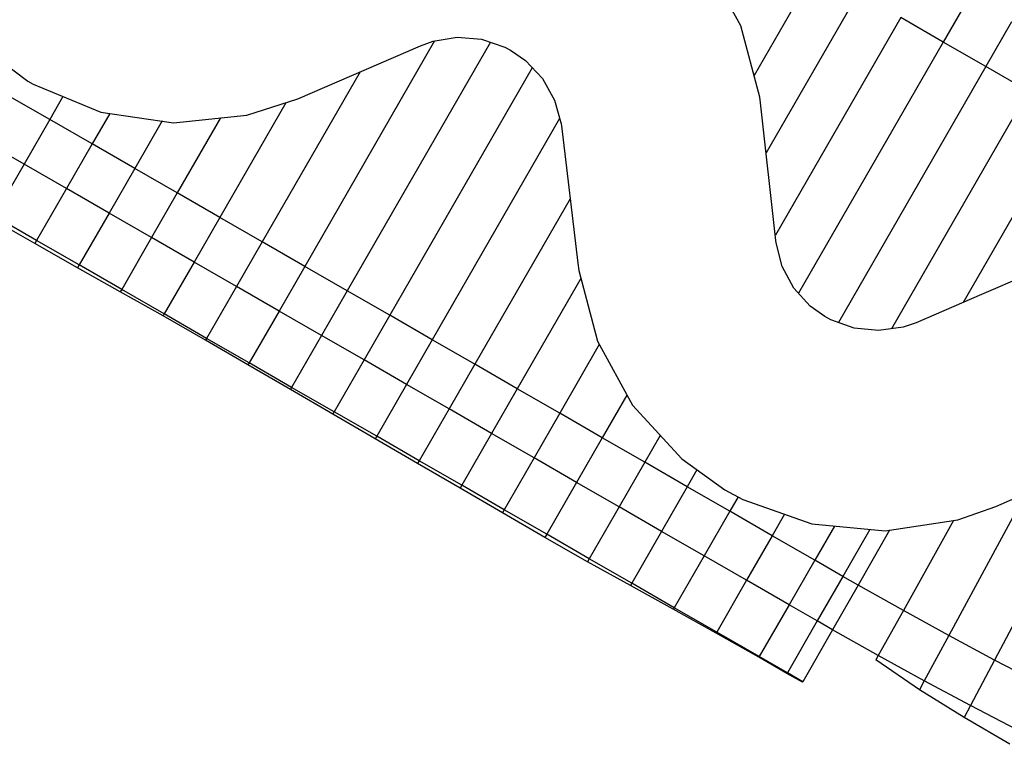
# Model space of a CAD drawing. Header units: metres. Extents: x 1075205 to 1080173, y 1572534 to 1573545.
# Tile 7 of 16: x 1076978 to 1077380, y 1572752 to 1573048. Entities that reach past the tile are written whole.
import ezdxf

# ---------------------------------------------------------------- set-up
doc = ezdxf.new("R2010")
doc.units = ezdxf.units.M
doc.header["$MEASUREMENT"] = 0
doc.layers.add('DaylightGeneral', color=161, linetype='Continuous')
doc.layers.add('Secc_valle', color=7, linetype='Continuous')

msp = doc.modelspace()

# ---------------------------------------------------------------- linework, layer by layer
for points in [[(1077389.08, 1572943.42), (1077370.7, 1572935.51), (1077344, 1572924.03), (1077338.74, 1572922.25), (1077328.73, 1572920.82), (1077318.7, 1572921.84), (1077309.23, 1572925.23), (1077306.78, 1572926.56), (1077300.88, 1572930.79), (1077294.14, 1572938.19), (1077289.42, 1572946.98), (1077286.99, 1572956.62), (1077286.88, 1572957.62), (1077280.6, 1573013.66), (1077280.3, 1573016.04), (1077272.61, 1573045.06), (1077258.09, 1573071.29)], [(1076959.89, 1573039.02), (1076981.74, 1573022.59), (1076983.94, 1573021.32), (1077011.61, 1573009.94), (1077041.26, 1573005.6), (1077071.11, 1573008.6), (1077091.91, 1573015.34), (1077141.99, 1573036.95), (1077147.08, 1573038.83), (1077156.9, 1573040.44), (1077166.84, 1573039.61), (1077176.31, 1573036.38), (1077178.69, 1573035.13), (1077184.74, 1573030.94), (1077191.63, 1573023.62), (1077196.57, 1573014.83), (1077199.28, 1573005.08), (1077199.39, 1573004.28), (1077206.05, 1572948.28), (1077206.43, 1572945.31), (1077214.04, 1572916.57), (1077228.32, 1572890.46), (1077248.47, 1572868.51), (1077266.06, 1572855.97), (1077273.35, 1572852.02), (1077301.54, 1572842.02), (1077331.36, 1572839.16), (1077361.01, 1572843.65), (1077376.49, 1572849.14), (1077403.11, 1572860.81)]]:
    msp.add_lwpolyline(points)
at = {"layer": 'DaylightGeneral', "color": 161, "extrusion": (-0.001008, 0.000580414, 0.999999)}
for p, q in [((1076980.25, 1572988.7, 69.68), (1076962.91, 1572998.68, 69.66)), ((1076980.25, 1572988.7, 69.68), (1076968.07, 1572967.55, 69.68)), ((1076980.25, 1572988.7, 69.68), (1076968.07, 1572967.55, 69.68)), ((1076997.58, 1572978.72, 69.71), (1076980.25, 1572988.7, 69.68)), ((1076997.58, 1572978.72, 69.71), (1076985.4, 1572957.57, 69.71)), ((1076997.58, 1572978.72, 69.71), (1076985.4, 1572957.57, 69.71)), ((1077014.91, 1572968.74, 69.73), (1076997.58, 1572978.72, 69.71)), ((1076985.4, 1572957.57, 69.71), (1076968.07, 1572967.55, 69.68)), ((1077014.91, 1572968.74, 69.73), (1077002.73, 1572947.59, 69.73)), ((1077014.91, 1572968.74, 69.73), (1077002.73, 1572947.59, 69.73)), ((1077032.24, 1572958.76, 69.75), (1077014.91, 1572968.74, 69.73)), ((1077002.73, 1572947.59, 69.73), (1076985.4, 1572957.57, 69.71)), ((1077032.24, 1572958.76, 69.75), (1077020.07, 1572937.61, 69.75)), ((1077032.24, 1572958.76, 69.75), (1077020.07, 1572937.61, 69.75)), ((1077049.57, 1572948.78, 69.78), (1077032.24, 1572958.76, 69.75)), ((1077020.07, 1572937.61, 69.75), (1077002.73, 1572947.59, 69.73)), ((1077049.57, 1572948.78, 69.78), (1077037.4, 1572927.63, 69.78)), ((1077049.57, 1572948.78, 69.78), (1077037.4, 1572927.63, 69.78)), ((1077066.91, 1572938.8, 69.8), (1077049.57, 1572948.78, 69.78)), ((1077037.4, 1572927.63, 69.78), (1077020.07, 1572937.61, 69.75)), ((1077066.91, 1572938.8, 69.8), (1077054.73, 1572917.65, 69.8)), ((1077066.91, 1572938.8, 69.8), (1077054.73, 1572917.65, 69.8)), ((1077084.24, 1572928.82, 69.82), (1077066.91, 1572938.8, 69.8)), ((1077084.24, 1572928.82, 69.82), (1077072.06, 1572907.67, 69.82)), ((1077084.24, 1572928.82, 69.82), (1077072.06, 1572907.67, 69.82)), ((1077101.57, 1572918.84, 69.85), (1077084.24, 1572928.82, 69.82)), ((1077054.73, 1572917.65, 69.8), (1077037.4, 1572927.63, 69.78)), ((1077072.06, 1572907.67, 69.82), (1077054.73, 1572917.65, 69.8)), ((1077101.57, 1572918.84, 69.85), (1077089.39, 1572897.69, 69.85)), ((1077101.57, 1572918.84, 69.85), (1077089.39, 1572897.69, 69.85)), ((1077118.9, 1572908.86, 69.87), (1077101.57, 1572918.84, 69.85)), ((1077118.9, 1572908.86, 69.87), (1077106.73, 1572887.71, 69.87)), ((1077118.9, 1572908.86, 69.87), (1077106.73, 1572887.71, 69.87)), ((1077136.23, 1572898.88, 69.89), (1077118.9, 1572908.86, 69.87)), ((1077089.39, 1572897.69, 69.85), (1077072.06, 1572907.67, 69.82)), ((1077106.73, 1572887.71, 69.87), (1077089.39, 1572897.69, 69.85)), ((1077136.23, 1572898.88, 69.89), (1077124.06, 1572877.73, 69.89)), ((1077136.23, 1572898.88, 69.89), (1077124.06, 1572877.73, 69.89)), ((1077153.57, 1572888.9, 69.92), (1077136.23, 1572898.88, 69.89)), ((1077153.57, 1572888.9, 69.92), (1077141.39, 1572867.75, 69.92)), ((1077153.57, 1572888.9, 69.92), (1077141.39, 1572867.75, 69.92)), ((1077170.9, 1572878.92, 69.94), (1077153.57, 1572888.9, 69.92)), ((1077124.06, 1572877.73, 69.89), (1077106.73, 1572887.71, 69.87)), ((1077141.39, 1572867.75, 69.92), (1077124.06, 1572877.73, 69.89)), ((1077170.9, 1572878.92, 69.94), (1077158.72, 1572857.77, 69.94)), ((1077170.9, 1572878.92, 69.94), (1077158.72, 1572857.77, 69.94)), ((1077188.23, 1572868.94, 69.96), (1077170.9, 1572878.92, 69.94)), ((1077188.23, 1572868.94, 69.96), (1077176.05, 1572847.79, 69.96)), ((1077188.23, 1572868.94, 69.96), (1077176.05, 1572847.79, 69.96)), ((1077205.56, 1572858.96, 69.99), (1077188.23, 1572868.94, 69.96)), ((1077158.72, 1572857.77, 69.94), (1077141.39, 1572867.75, 69.92)), ((1077176.05, 1572847.79, 69.96), (1077158.72, 1572857.77, 69.94)), ((1077205.56, 1572858.96, 69.99), (1077193.39, 1572837.81, 69.99)), ((1077205.56, 1572858.96, 69.99), (1077193.39, 1572837.81, 69.99)), ((1077222.89, 1572848.98, 70.01), (1077205.56, 1572858.96, 69.99)), ((1077222.89, 1572848.98, 70.01), (1077210.72, 1572827.83, 70.01)), ((1077222.89, 1572848.98, 70.01), (1077210.72, 1572827.83, 70.01)), ((1077240.22, 1572839, 70.03), (1077222.89, 1572848.98, 70.01)), ((1077193.39, 1572837.81, 69.99), (1077176.05, 1572847.79, 69.96)), ((1077210.72, 1572827.83, 70.01), (1077193.39, 1572837.81, 69.99)), ((1077240.22, 1572839, 70.03), (1077228.05, 1572817.85, 70.03)), ((1077240.22, 1572839, 70.03), (1077228.05, 1572817.85, 70.03)), ((1077257.56, 1572829.01, 70.06), (1077240.22, 1572839, 70.03)), ((1077257.56, 1572829.01, 70.06), (1077245.38, 1572807.87, 70.06)), ((1077257.56, 1572829.01, 70.06), (1077245.38, 1572807.87, 70.06)), ((1077274.89, 1572819.03, 70.08), (1077257.56, 1572829.01, 70.06)), ((1077228.05, 1572817.85, 70.03), (1077210.72, 1572827.83, 70.01)), ((1077245.38, 1572807.87, 70.06), (1077228.05, 1572817.85, 70.03)), ((1077274.89, 1572819.03, 70.08), (1077262.71, 1572797.89, 70.08)), ((1077274.89, 1572819.03, 70.08), (1077262.71, 1572797.89, 70.08)), ((1077292.22, 1572809.05, 70.1), (1077274.89, 1572819.03, 70.08)), ((1077292.22, 1572809.05, 70.1), (1077280.04, 1572787.91, 70.1)), ((1077292.22, 1572809.05, 70.1), (1077280.04, 1572787.91, 70.1)), ((1077303.7, 1572802.45, 70.12), (1077292.22, 1572809.05, 70.1)), ((1077262.71, 1572797.89, 70.08), (1077245.38, 1572807.87, 70.06)), ((1077303.7, 1572802.45, 70.12), (1077291.52, 1572781.3, 70.12)), ((1077280.04, 1572787.91, 70.1), (1077262.71, 1572797.89, 70.08)), ((1077291.52, 1572781.3, 70.12), (1077280.04, 1572787.91, 70.1))]:
    msp.add_line(p, q, dxfattribs=at)
at = {"layer": 'DaylightGeneral', "color": 161, "extrusion": (0.158758, 0.27349, -0.948683)}
for p, q in [((1076984.66, 1572956.28, 69.21), (1076967.31, 1572966.24, 69.18)), ((1076985.4, 1572957.57, 69.71), (1076968.07, 1572967.55, 69.68)), ((1076985.4, 1572957.57, 69.71), (1076984.66, 1572956.28, 69.21)), ((1076985.4, 1572957.57, 69.71), (1076984.66, 1572956.28, 69.21)), ((1077002.73, 1572947.59, 69.73), (1076985.4, 1572957.57, 69.71)), ((1077002.05, 1572946.4, 69.27), (1076984.66, 1572956.28, 69.21)), ((1077002.73, 1572947.59, 69.73), (1077002.05, 1572946.4, 69.27)), ((1077002.73, 1572947.59, 69.73), (1077002.05, 1572946.4, 69.27)), ((1077019.52, 1572936.67, 69.39), (1077002.05, 1572946.4, 69.27)), ((1077020.07, 1572937.61, 69.75), (1077002.73, 1572947.59, 69.73)), ((1077020.07, 1572937.61, 69.75), (1077019.52, 1572936.67, 69.39)), ((1077020.07, 1572937.61, 69.75), (1077019.52, 1572936.67, 69.39)), ((1077037.4, 1572927.63, 69.78), (1077020.07, 1572937.61, 69.75)), ((1077036.98, 1572926.91, 69.5), (1077019.52, 1572936.67, 69.39)), ((1077037.4, 1572927.63, 69.78), (1077036.98, 1572926.91, 69.5)), ((1077037.4, 1572927.63, 69.78), (1077036.98, 1572926.91, 69.5)), ((1077054.28, 1572916.87, 69.5), (1077036.98, 1572926.91, 69.5)), ((1077054.73, 1572917.65, 69.8), (1077037.4, 1572927.63, 69.78)), ((1077054.73, 1572917.65, 69.8), (1077054.28, 1572916.87, 69.5)), ((1077054.73, 1572917.65, 69.8), (1077054.28, 1572916.87, 69.5)), ((1077071.58, 1572906.83, 69.5), (1077054.28, 1572916.87, 69.5)), ((1077072.06, 1572907.67, 69.82), (1077054.73, 1572917.65, 69.8)), ((1077072.06, 1572907.67, 69.82), (1077071.58, 1572906.83, 69.5)), ((1077072.06, 1572907.67, 69.82), (1077071.58, 1572906.83, 69.5)), ((1077088.87, 1572896.79, 69.5), (1077071.58, 1572906.83, 69.5)), ((1077089.39, 1572897.69, 69.85), (1077072.06, 1572907.67, 69.82)), ((1077089.39, 1572897.69, 69.85), (1077088.87, 1572896.79, 69.5)), ((1077089.39, 1572897.69, 69.85), (1077088.87, 1572896.79, 69.5)), ((1077106.17, 1572886.75, 69.5), (1077088.87, 1572896.79, 69.5)), ((1077106.73, 1572887.71, 69.87), (1077089.39, 1572897.69, 69.85)), ((1077106.73, 1572887.71, 69.87), (1077106.17, 1572886.75, 69.5)), ((1077106.73, 1572887.71, 69.87), (1077106.17, 1572886.75, 69.5)), ((1077123.47, 1572876.71, 69.5), (1077106.17, 1572886.75, 69.5)), ((1077124.06, 1572877.73, 69.89), (1077106.73, 1572887.71, 69.87)), ((1077124.06, 1572877.73, 69.89), (1077123.47, 1572876.71, 69.5)), ((1077124.06, 1572877.73, 69.89), (1077123.47, 1572876.71, 69.5)), ((1077140.76, 1572866.67, 69.5), (1077123.47, 1572876.71, 69.5)), ((1077141.39, 1572867.75, 69.92), (1077124.06, 1572877.73, 69.89)), ((1077141.39, 1572867.75, 69.92), (1077140.76, 1572866.67, 69.5)), ((1077141.39, 1572867.75, 69.92), (1077140.76, 1572866.67, 69.5)), ((1077158.06, 1572856.63, 69.5), (1077140.76, 1572866.67, 69.5)), ((1077158.72, 1572857.77, 69.94), (1077141.39, 1572867.75, 69.92)), ((1077158.72, 1572857.77, 69.94), (1077158.06, 1572856.63, 69.5)), ((1077158.72, 1572857.77, 69.94), (1077158.06, 1572856.63, 69.5)), ((1077175.36, 1572846.58, 69.5), (1077158.06, 1572856.63, 69.5)), ((1077176.05, 1572847.79, 69.96), (1077158.72, 1572857.77, 69.94)), ((1077176.05, 1572847.79, 69.96), (1077175.36, 1572846.58, 69.5)), ((1077176.05, 1572847.79, 69.96), (1077175.36, 1572846.58, 69.5)), ((1077192.66, 1572836.54, 69.5), (1077175.36, 1572846.58, 69.5)), ((1077193.39, 1572837.81, 69.99), (1077176.05, 1572847.79, 69.96)), ((1077193.39, 1572837.81, 69.99), (1077192.66, 1572836.54, 69.5)), ((1077193.39, 1572837.81, 69.99), (1077192.66, 1572836.54, 69.5)), ((1077210.02, 1572826.62, 69.54), (1077192.66, 1572836.54, 69.5)), ((1077210.72, 1572827.83, 70.01), (1077193.39, 1572837.81, 69.99)), ((1077210.72, 1572827.83, 70.01), (1077210.02, 1572826.62, 69.54)), ((1077210.72, 1572827.83, 70.01), (1077210.02, 1572826.62, 69.54)), ((1077227.51, 1572816.92, 69.68), (1077210.02, 1572826.62, 69.54)), ((1077228.05, 1572817.85, 70.03), (1077210.72, 1572827.83, 70.01)), ((1077228.05, 1572817.85, 70.03), (1077227.51, 1572816.92, 69.68)), ((1077228.05, 1572817.85, 70.03), (1077227.51, 1572816.92, 69.68)), ((1077245.01, 1572807.23, 69.81), (1077227.51, 1572816.92, 69.68)), ((1077245.38, 1572807.87, 70.06), (1077228.05, 1572817.85, 70.03)), ((1077245.38, 1572807.87, 70.06), (1077245.01, 1572807.23, 69.81)), ((1077245.38, 1572807.87, 70.06), (1077245.01, 1572807.23, 69.81)), ((1077262.52, 1572797.55, 69.95), (1077245.01, 1572807.23, 69.81)), ((1077262.71, 1572797.89, 70.08), (1077245.38, 1572807.87, 70.06)), ((1077262.71, 1572797.89, 70.08), (1077262.52, 1572797.55, 69.95)), ((1077262.71, 1572797.89, 70.08), (1077262.52, 1572797.55, 69.95)), ((1077279.89, 1572787.64, 70), (1077262.52, 1572797.55, 69.95)), ((1077280.04, 1572787.91, 70.1), (1077262.71, 1572797.89, 70.08)), ((1077280.04, 1572787.91, 70.1), (1077279.89, 1572787.64, 70)), ((1077280.04, 1572787.91, 70.1), (1077279.89, 1572787.64, 70)), ((1077291.34, 1572780.99, 70), (1077279.89, 1572787.64, 70)), ((1077291.52, 1572781.3, 70.12), (1077280.04, 1572787.91, 70.1)), ((1077291.52, 1572781.3, 70.12), (1077291.34, 1572780.99, 70))]:
    msp.add_line(p, q, dxfattribs=at)
at = {"layer": 'DaylightGeneral', "color": 161}
for p, q in [((1077303.7, 1572802.45, 70.12), (1077291.52, 1572781.3, 70.12)), ((1077309.97, 1572798.85, 70.13), (1077303.7, 1572802.45, 70.12)), ((1077309.97, 1572798.85, 70.13), (1077297.87, 1572777.66, 70.13)), ((1077328.61, 1572788.35, 70.15), (1077327.64, 1572786.6, 70.29)), ((1077347.36, 1572778.05, 70.17), (1077328.61, 1572788.35, 70.15)), ((1077345.39, 1572774.41, 70.47), (1077327.64, 1572786.6, 70.29)), ((1077291.52, 1572781.3, 70.12), (1077291.34, 1572780.99, 70)), ((1077297.75, 1572777.45, 70.05), (1077291.34, 1572780.99, 70)), ((1077297.87, 1572777.66, 70.13), (1077291.52, 1572781.3, 70.12)), ((1077297.87, 1572777.66, 70.13), (1077291.52, 1572781.3, 70.12)), ((1077297.87, 1572777.66, 70.13), (1077297.75, 1572777.45, 70.05)), ((1077347.36, 1572778.05, 70.17), (1077345.39, 1572774.41, 70.47)), ((1077347.36, 1572778.05, 70.17), (1077345.39, 1572774.41, 70.47)), ((1077366.23, 1572767.96, 70.2), (1077347.36, 1572778.05, 70.17)), ((1077363.68, 1572763.13, 70.59), (1077345.39, 1572774.41, 70.47)), ((1077366.23, 1572767.96, 70.2), (1077363.68, 1572763.13, 70.59)), ((1077366.23, 1572767.96, 70.2), (1077363.68, 1572763.13, 70.59)), ((1077385.21, 1572758.09, 70.22), (1077366.23, 1572767.96, 70.2)), ((1077382.18, 1572752.18, 70.69), (1077363.68, 1572763.13, 70.59))]:
    msp.add_line(p, q, dxfattribs=at)
at = {"layer": 'Secc_valle', "extrusion": (-0.001008, 0.000580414, 0.999999)}
for p, q in [((1077303.1, 1573068.43, 68.46), (1077277.98, 1573024.8, 68.46)), ((1077303.1, 1573068.43, 68.46), (1077277.98, 1573024.8, 68.46)), ((1077320.43, 1573058.45, 68.49), (1077282.89, 1572993.24, 68.49)), ((1077320.43, 1573058.45, 68.49), (1077282.89, 1572993.24, 68.49)), ((1077337.77, 1573048.47, 68.51), (1077286.65, 1572959.69, 68.51)), ((1077337.77, 1573048.47, 68.51), (1077286.65, 1572959.69, 68.51)), ((1077355.1, 1573038.48, 68.53), (1077337.77, 1573048.47, 68.51)), ((1077147.64, 1573038.92, 68.32), (1077094.72, 1572947.02, 68.32)), ((1077147.64, 1573038.92, 68.32), (1077094.72, 1572947.02, 68.32)), ((1077170.41, 1573038.39, 68.35), (1077112.05, 1572937.04, 68.35)), ((1077170.41, 1573038.39, 68.35), (1077112.05, 1572937.04, 68.35)), ((1077355.1, 1573038.48, 68.53), (1077296.1, 1572936.03, 68.53)), ((1077355.1, 1573038.48, 68.53), (1077296.1, 1572936.03, 68.53)), ((1077372.43, 1573028.5, 68.56), (1077355.1, 1573038.48, 68.53)), ((1077117.29, 1573026.29, 68.3), (1077077.39, 1572957, 68.3)), ((1077117.29, 1573026.29, 68.3), (1077077.39, 1572957, 68.3)), ((1077187.51, 1573028, 68.37), (1077129.38, 1572927.06, 68.37)), ((1077187.51, 1573028, 68.37), (1077129.38, 1572927.06, 68.37)), ((1077372.43, 1573028.5, 68.56), (1077312.32, 1572924.12, 68.56)), ((1077372.43, 1573028.5, 68.56), (1077312.32, 1572924.12, 68.56)), ((1077389.76, 1573018.52, 68.58), (1077372.43, 1573028.5, 68.56)), ((1077389.76, 1573018.52, 68.58), (1077333.93, 1572921.56, 68.58)), ((1077389.76, 1573018.52, 68.58), (1077333.93, 1572921.56, 68.58)), ((1076990.73, 1573006.9, 68.18), (1076973.39, 1573016.88, 68.16)), ((1076996.14, 1573016.3, 68.18), (1076990.73, 1573006.9, 68.18)), ((1076996.14, 1573016.3, 68.18), (1076990.73, 1573006.9, 68.18)), ((1077086.98, 1573013.74, 68.28), (1077060.05, 1572966.98, 68.28)), ((1077086.98, 1573013.74, 68.28), (1077060.05, 1572966.98, 68.28)), ((1077015.25, 1573009.41, 68.21), (1077008.06, 1572996.92, 68.21)), ((1077015.25, 1573009.41, 68.21), (1077008.06, 1572996.92, 68.21)), ((1077008.06, 1572996.92, 68.21), (1076990.73, 1573006.9, 68.18)), ((1077036.53, 1573006.29, 68.23), (1077025.39, 1572986.94, 68.23)), ((1077036.53, 1573006.29, 68.23), (1077025.39, 1572986.94, 68.23)), ((1077060.32, 1573007.52, 68.25), (1077042.72, 1572976.96, 68.25)), ((1077060.32, 1573007.52, 68.25), (1077042.72, 1572976.96, 68.25)), ((1077198.66, 1573007.3, 68.39), (1077146.71, 1572917.08, 68.39)), ((1077198.66, 1573007.3, 68.39), (1077146.71, 1572917.08, 68.39)), ((1077407.09, 1573008.54, 68.6), (1077363.18, 1572932.28, 68.6)), ((1077407.09, 1573008.54, 68.6), (1077363.18, 1572932.28, 68.6)), ((1077025.39, 1572986.94, 68.23), (1077008.06, 1572996.92, 68.21)), ((1077042.72, 1572976.96, 68.25), (1077025.39, 1572986.94, 68.23)), ((1077060.05, 1572966.98, 68.28), (1077042.72, 1572976.96, 68.25)), ((1077202.92, 1572974.61, 68.42), (1077164.04, 1572907.1, 68.42)), ((1077202.92, 1572974.61, 68.42), (1077164.04, 1572907.1, 68.42)), ((1077077.39, 1572957, 68.3), (1077060.05, 1572966.98, 68.28)), ((1077094.72, 1572947.02, 68.32), (1077077.39, 1572957, 68.3)), ((1077112.05, 1572937.04, 68.35), (1077094.72, 1572947.02, 68.32)), ((1077207.28, 1572942.1, 68.44), (1077181.38, 1572897.11, 68.44)), ((1077207.28, 1572942.1, 68.44), (1077181.38, 1572897.11, 68.44)), ((1077129.38, 1572927.06, 68.37), (1077112.05, 1572937.04, 68.35)), ((1077146.71, 1572917.08, 68.39), (1077129.38, 1572927.06, 68.37)), ((1077164.04, 1572907.1, 68.42), (1077146.71, 1572917.08, 68.39)), ((1077214.83, 1572915.13, 68.46), (1077198.71, 1572887.13, 68.46)), ((1077214.83, 1572915.13, 68.46), (1077198.71, 1572887.13, 68.46)), ((1077181.38, 1572897.11, 68.44), (1077164.04, 1572907.1, 68.42)), ((1077198.71, 1572887.13, 68.46), (1077181.38, 1572897.11, 68.44)), ((1077226.07, 1572894.57, 68.49), (1077216.04, 1572877.15, 68.49)), ((1077226.07, 1572894.57, 68.49), (1077216.04, 1572877.15, 68.49)), ((1077216.04, 1572877.15, 68.49), (1077198.71, 1572887.13, 68.46)), ((1077233.37, 1572867.17, 68.51), (1077216.04, 1572877.15, 68.49)), ((1077239.66, 1572878.1, 68.51), (1077233.37, 1572867.17, 68.51)), ((1077239.66, 1572878.1, 68.51), (1077233.37, 1572867.17, 68.51)), ((1077250.7, 1572857.19, 68.53), (1077233.37, 1572867.17, 68.51)), ((1077254.67, 1572864.09, 68.53), (1077250.7, 1572857.19, 68.53)), ((1077254.67, 1572864.09, 68.53), (1077250.7, 1572857.19, 68.53)), ((1077268.04, 1572847.21, 68.56), (1077250.7, 1572857.19, 68.53)), ((1077271.41, 1572853.07, 68.56), (1077268.04, 1572847.21, 68.56)), ((1077271.41, 1572853.07, 68.56), (1077268.04, 1572847.21, 68.56)), ((1077285.37, 1572837.23, 68.58), (1077268.04, 1572847.21, 68.56)), ((1077290.4, 1572845.97, 68.58), (1077285.37, 1572837.23, 68.58)), ((1077290.4, 1572845.97, 68.58), (1077285.37, 1572837.23, 68.58)), ((1077310.7, 1572841.14, 68.6), (1077302.7, 1572827.25, 68.6)), ((1077310.7, 1572841.14, 68.6), (1077302.7, 1572827.25, 68.6)), ((1077302.7, 1572827.25, 68.6), (1077285.37, 1572837.23, 68.58)), ((1077325.18, 1572839.75, 68.62), (1077314.18, 1572820.64, 68.62)), ((1077314.18, 1572820.64, 68.62), (1077302.7, 1572827.25, 68.6))]:
    msp.add_line(p, q, dxfattribs=at)
at = {"layer": 'Secc_valle', "extrusion": (-0.036559, -0.061163, 0.997458)}
for p, q in [((1077365.58, 1573056.68, 70.03), (1077355.1, 1573038.48, 68.53)), ((1077365.58, 1573056.68, 70.03), (1077355.1, 1573038.48, 68.53)), ((1077355.1, 1573038.48, 68.53), (1077337.77, 1573048.47, 68.51)), ((1077382.91, 1573046.7, 70.06), (1077372.43, 1573028.5, 68.56)), ((1077382.91, 1573046.7, 70.06), (1077372.43, 1573028.5, 68.56)), ((1077372.43, 1573028.5, 68.56), (1077355.1, 1573038.48, 68.53)), ((1077389.76, 1573018.52, 68.58), (1077372.43, 1573028.5, 68.56))]:
    msp.add_line(p, q, dxfattribs=at)
at = {"layer": 'Secc_valle', "extrusion": (-0.034548, -0.062321, -0.997458)}
for p, q in [((1076990.73, 1573006.9, 68.18), (1076973.39, 1573016.88, 68.16)), ((1076990.73, 1573006.9, 68.18), (1076980.25, 1572988.7, 69.68)), ((1076990.73, 1573006.9, 68.18), (1076980.25, 1572988.7, 69.68)), ((1077008.06, 1572996.92, 68.21), (1076990.73, 1573006.9, 68.18)), ((1076980.25, 1572988.7, 69.68), (1076962.91, 1572998.68, 69.66)), ((1077008.06, 1572996.92, 68.21), (1076997.58, 1572978.72, 69.71)), ((1077008.06, 1572996.92, 68.21), (1076997.58, 1572978.72, 69.71)), ((1077025.39, 1572986.94, 68.23), (1077008.06, 1572996.92, 68.21)), ((1076997.58, 1572978.72, 69.71), (1076980.25, 1572988.7, 69.68)), ((1077025.39, 1572986.94, 68.23), (1077014.91, 1572968.74, 69.73)), ((1077025.39, 1572986.94, 68.23), (1077014.91, 1572968.74, 69.73)), ((1077042.72, 1572976.96, 68.25), (1077025.39, 1572986.94, 68.23)), ((1077014.91, 1572968.74, 69.73), (1076997.58, 1572978.72, 69.71)), ((1077042.72, 1572976.96, 68.25), (1077032.24, 1572958.76, 69.75)), ((1077042.72, 1572976.96, 68.25), (1077032.24, 1572958.76, 69.75)), ((1077060.05, 1572966.98, 68.28), (1077042.72, 1572976.96, 68.25)), ((1077032.24, 1572958.76, 69.75), (1077014.91, 1572968.74, 69.73)), ((1077060.05, 1572966.98, 68.28), (1077049.57, 1572948.78, 69.78)), ((1077060.05, 1572966.98, 68.28), (1077049.57, 1572948.78, 69.78)), ((1077077.39, 1572957, 68.3), (1077060.05, 1572966.98, 68.28)), ((1077049.57, 1572948.78, 69.78), (1077032.24, 1572958.76, 69.75)), ((1077077.39, 1572957, 68.3), (1077066.91, 1572938.8, 69.8)), ((1077077.39, 1572957, 68.3), (1077066.91, 1572938.8, 69.8)), ((1077094.72, 1572947.02, 68.32), (1077077.39, 1572957, 68.3)), ((1077066.91, 1572938.8, 69.8), (1077049.57, 1572948.78, 69.78)), ((1077094.72, 1572947.02, 68.32), (1077084.24, 1572928.82, 69.82)), ((1077094.72, 1572947.02, 68.32), (1077084.24, 1572928.82, 69.82)), ((1077112.05, 1572937.04, 68.35), (1077094.72, 1572947.02, 68.32)), ((1077084.24, 1572928.82, 69.82), (1077066.91, 1572938.8, 69.8)), ((1077112.05, 1572937.04, 68.35), (1077101.57, 1572918.84, 69.85)), ((1077112.05, 1572937.04, 68.35), (1077101.57, 1572918.84, 69.85)), ((1077129.38, 1572927.06, 68.37), (1077112.05, 1572937.04, 68.35)), ((1077101.57, 1572918.84, 69.85), (1077084.24, 1572928.82, 69.82)), ((1077129.38, 1572927.06, 68.37), (1077118.9, 1572908.86, 69.87)), ((1077129.38, 1572927.06, 68.37), (1077118.9, 1572908.86, 69.87)), ((1077146.71, 1572917.08, 68.39), (1077129.38, 1572927.06, 68.37)), ((1077118.9, 1572908.86, 69.87), (1077101.57, 1572918.84, 69.85)), ((1077146.71, 1572917.08, 68.39), (1077136.23, 1572898.88, 69.89)), ((1077146.71, 1572917.08, 68.39), (1077136.23, 1572898.88, 69.89)), ((1077164.04, 1572907.1, 68.42), (1077146.71, 1572917.08, 68.39)), ((1077136.23, 1572898.88, 69.89), (1077118.9, 1572908.86, 69.87)), ((1077164.04, 1572907.1, 68.42), (1077153.57, 1572888.9, 69.92)), ((1077164.04, 1572907.1, 68.42), (1077153.57, 1572888.9, 69.92)), ((1077181.38, 1572897.11, 68.44), (1077164.04, 1572907.1, 68.42)), ((1077153.57, 1572888.9, 69.92), (1077136.23, 1572898.88, 69.89)), ((1077181.38, 1572897.11, 68.44), (1077170.9, 1572878.92, 69.94)), ((1077181.38, 1572897.11, 68.44), (1077170.9, 1572878.92, 69.94)), ((1077198.71, 1572887.13, 68.46), (1077181.38, 1572897.11, 68.44)), ((1077170.9, 1572878.92, 69.94), (1077153.57, 1572888.9, 69.92)), ((1077198.71, 1572887.13, 68.46), (1077188.23, 1572868.94, 69.96)), ((1077198.71, 1572887.13, 68.46), (1077188.23, 1572868.94, 69.96)), ((1077216.04, 1572877.15, 68.49), (1077198.71, 1572887.13, 68.46)), ((1077188.23, 1572868.94, 69.96), (1077170.9, 1572878.92, 69.94)), ((1077216.04, 1572877.15, 68.49), (1077205.56, 1572858.96, 69.99)), ((1077216.04, 1572877.15, 68.49), (1077205.56, 1572858.96, 69.99)), ((1077233.37, 1572867.17, 68.51), (1077216.04, 1572877.15, 68.49)), ((1077205.56, 1572858.96, 69.99), (1077188.23, 1572868.94, 69.96)), ((1077233.37, 1572867.17, 68.51), (1077222.89, 1572848.98, 70.01)), ((1077233.37, 1572867.17, 68.51), (1077222.89, 1572848.98, 70.01)), ((1077250.7, 1572857.19, 68.53), (1077233.37, 1572867.17, 68.51)), ((1077222.89, 1572848.98, 70.01), (1077205.56, 1572858.96, 69.99)), ((1077250.7, 1572857.19, 68.53), (1077240.22, 1572839, 70.03)), ((1077250.7, 1572857.19, 68.53), (1077240.22, 1572839, 70.03)), ((1077268.04, 1572847.21, 68.56), (1077250.7, 1572857.19, 68.53)), ((1077240.22, 1572839, 70.03), (1077222.89, 1572848.98, 70.01)), ((1077268.04, 1572847.21, 68.56), (1077257.56, 1572829.01, 70.06)), ((1077268.04, 1572847.21, 68.56), (1077257.56, 1572829.01, 70.06)), ((1077285.37, 1572837.23, 68.58), (1077268.04, 1572847.21, 68.56)), ((1077257.56, 1572829.01, 70.06), (1077240.22, 1572839, 70.03)), ((1077285.37, 1572837.23, 68.58), (1077274.89, 1572819.03, 70.08)), ((1077285.37, 1572837.23, 68.58), (1077274.89, 1572819.03, 70.08)), ((1077302.7, 1572827.25, 68.6), (1077285.37, 1572837.23, 68.58)), ((1077274.89, 1572819.03, 70.08), (1077257.56, 1572829.01, 70.06)), ((1077302.7, 1572827.25, 68.6), (1077292.22, 1572809.05, 70.1)), ((1077302.7, 1572827.25, 68.6), (1077292.22, 1572809.05, 70.1)), ((1077314.18, 1572820.64, 68.62), (1077302.7, 1572827.25, 68.6)), ((1077314.18, 1572820.64, 68.62), (1077303.7, 1572802.45, 70.12)), ((1077292.22, 1572809.05, 70.1), (1077274.89, 1572819.03, 70.08)), ((1077303.7, 1572802.45, 70.12), (1077292.22, 1572809.05, 70.1))]:
    msp.add_line(p, q, dxfattribs=at)
at = {"layer": 'Secc_valle'}
for p, q in [((1077418.83, 1572867.68, 68.7), (1077376.03, 1572786.54, 68.7)), ((1077418.83, 1572867.68, 68.7), (1077376.03, 1572786.54, 68.7)), ((1077388.8, 1572854.54, 68.67), (1077357.37, 1572796.52, 68.67)), ((1077388.8, 1572854.54, 68.67), (1077357.37, 1572796.52, 68.67)), ((1077359.22, 1572843.38, 68.65), (1077338.82, 1572806.7, 68.65)), ((1077359.22, 1572843.38, 68.65), (1077338.82, 1572806.7, 68.65)), ((1077325.18, 1572839.75, 68.62), (1077314.18, 1572820.64, 68.62)), ((1077333.13, 1572839.43, 68.63), (1077320.38, 1572817.09, 68.63)), ((1077333.13, 1572839.43, 68.63), (1077320.38, 1572817.09, 68.63)), ((1077314.18, 1572820.64, 68.62), (1077303.7, 1572802.45, 70.12)), ((1077320.38, 1572817.09, 68.63), (1077314.18, 1572820.64, 68.62)), ((1077320.38, 1572817.09, 68.63), (1077314.18, 1572820.64, 68.62)), ((1077320.38, 1572817.09, 68.63), (1077309.97, 1572798.85, 70.13)), ((1077320.38, 1572817.09, 68.63), (1077309.97, 1572798.85, 70.13)), ((1077338.82, 1572806.7, 68.65), (1077320.38, 1572817.09, 68.63)), ((1077338.82, 1572806.7, 68.65), (1077320.38, 1572817.09, 68.63)), ((1077338.82, 1572806.7, 68.65), (1077328.61, 1572788.35, 70.15)), ((1077338.82, 1572806.7, 68.65), (1077328.61, 1572788.35, 70.15)), ((1077357.37, 1572796.52, 68.67), (1077338.82, 1572806.7, 68.65)), ((1077357.37, 1572796.52, 68.67), (1077338.82, 1572806.7, 68.65)), ((1077309.97, 1572798.85, 70.13), (1077303.7, 1572802.45, 70.12)), ((1077328.61, 1572788.35, 70.15), (1077309.97, 1572798.85, 70.13)), ((1077357.37, 1572796.52, 68.67), (1077347.36, 1572778.05, 70.17)), ((1077357.37, 1572796.52, 68.67), (1077347.36, 1572778.05, 70.17)), ((1077376.03, 1572786.54, 68.7), (1077357.37, 1572796.52, 68.67)), ((1077376.03, 1572786.54, 68.7), (1077357.37, 1572796.52, 68.67)), ((1077347.36, 1572778.05, 70.17), (1077328.61, 1572788.35, 70.15)), ((1077376.03, 1572786.54, 68.7), (1077366.23, 1572767.96, 70.2)), ((1077376.03, 1572786.54, 68.7), (1077366.23, 1572767.96, 70.2)), ((1077394.8, 1572776.77, 68.72), (1077376.03, 1572786.54, 68.7)), ((1077394.8, 1572776.77, 68.72), (1077376.03, 1572786.54, 68.7)), ((1077366.23, 1572767.96, 70.2), (1077347.36, 1572778.05, 70.17)), ((1077385.21, 1572758.09, 70.22), (1077366.23, 1572767.96, 70.2))]:
    msp.add_line(p, q, dxfattribs=at)

doc.saveas('drawing.dxf')
